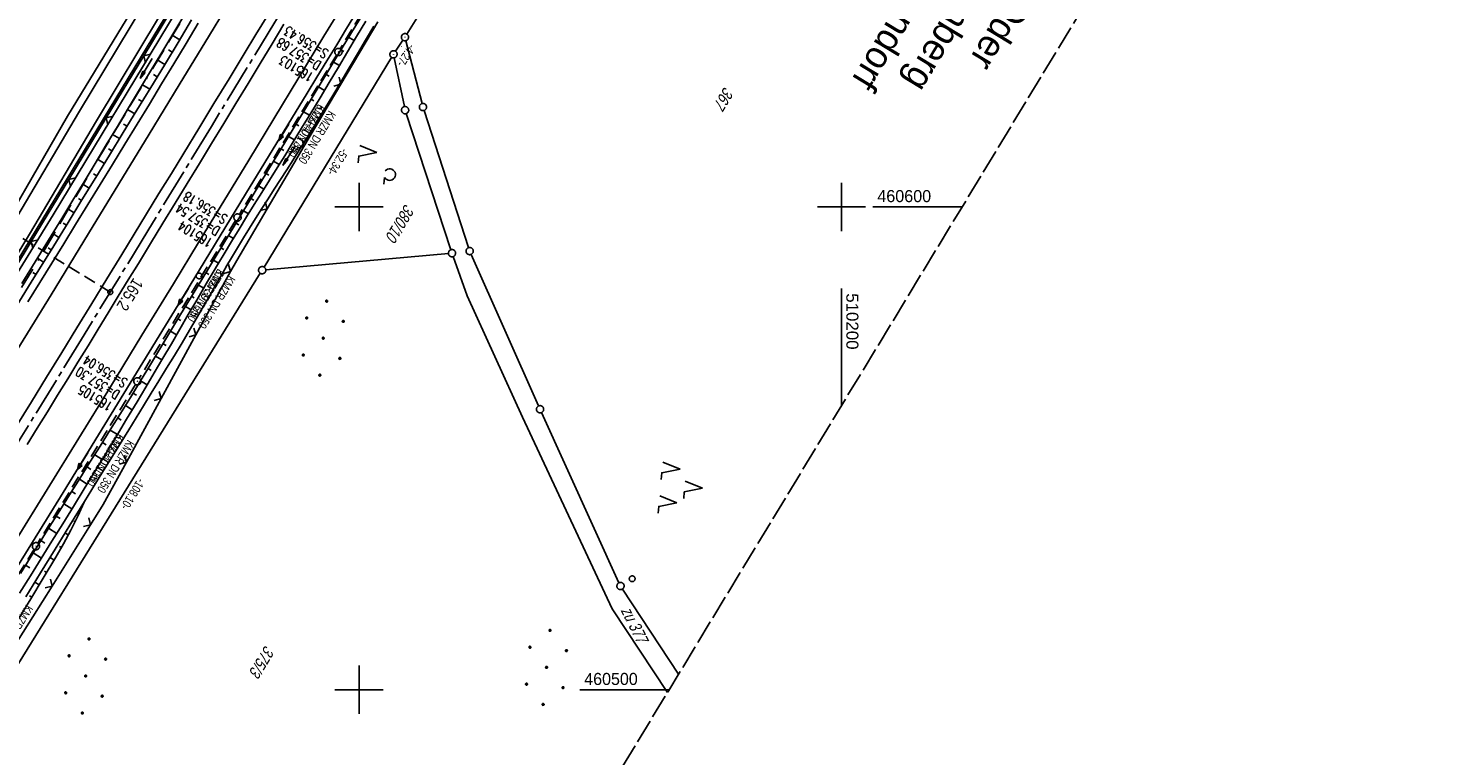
# Model space of a CAD drawing. Extents: x 509601 to 510326, y 459976 to 460916.
# Tile 32 of 39: x 510031 to 510326, y 460486 to 460637. Entities that reach past the tile are written whole.
import ezdxf

# ---------------------------------------------------------------- set-up
doc = ezdxf.new("R2010")
doc.units = 0
doc.header["$LTSCALE"] = 10
doc.header["$MEASUREMENT"] = 0
for name, pattern in [('ACAD_ISO16W100', [73, 15, -6.5, 15, -6.5, 15, -7, 1, -7]), ('ACHSE', [5.5, 4, -0.5, 0.5, -0.5]), ('AUSGEZOGEN', [0]), ('LT00', [0]), ('LT14', [0.6, 0.5, -0.1]), ('LT17', [0.15, 0.1, -0.05]), ('STRICHLINIE2', [0.375, 0.25, -0.125])]:
    doc.linetypes.add(name, pattern=pattern)
doc.layers.get('0').update_dxf_attribs({"linetype": 'LT00'})
for name, color, linetype in [('--EK_FBR', 1, 'LT00'), ('--EK_Halt-Pfeil', 4, 'LT00'), ('--EK_Haltung', 7, 'STRICHLINIE2'), ('--EK_Haltung-Text', 140, 'LT00'), ('--EK_Schacht-Text', 5, 'LT00'), ('--EK_ST-93-1', 30, 'LT17'), ('--EL_DFK_AB_L', 21, 'LT00'), ('--EL_DFK_AB_P', 7, 'LT00'), ('--EL_Halt-Pfeil', 4, 'LT00'), ('--EL_Haltung', 182, 'STRICHLINIE2'), ('--EL_Haltung-Text', 182, 'LT00'), ('-AX-093', 35, 'ACHSE'), ('-ST-93-1', 250, 'LT00'), ('ABSTAND', 8, 'LT00'), ('BAB-KABEL', 220, 'ACAD_ISO16W100'), ('DFK_AB_L', 21, 'LT00'), ('DFK_AB_P', 7, 'LT00'), ('DFK_FLUR_NR', 250, 'LT00'), ('DFK_GZPKT', 250, 'LT00'), ('DFK_KATASTER', 250, 'LT00'), ('DFK_NUTZUNG', 250, 'LT00'), ('DFK_VERMPKT', 252, 'LT00'), ('GRENZNAME_B', 250, 'Continuous'), ('PFEIL', 140, 'AUSGEZOGEN'), ('V109_AFBR_BAB', 250, 'LT00'), ('V109_BOESCH', 250, 'LT00'), ('V109_BOSCHUNG', 250, 'LT00'), ('V109_GRABEN', 250, 'LT00'), ('V109_KA_PRUF', 182, 'LT00'), ('V109_LD_MARK', 250, 'LT00'), ('V109_RASTER', 250, 'LT00'), ('V109_ZAUN', 40, 'LT00')]:
    doc.layers.add(name, color=color, linetype=linetype)
doc.layers.add('-BLATT_109-RAND', color=7, linetype='LT14', plot=False)
doc.styles.add('Beschrift', font='ARIAL.TTF')
doc.styles.add('Haltungsbeschriftung', font='ARIAL.TTF', dxfattribs={"width": 0.75})
doc.styles.add('schachtbeschriftung', font='romans.shx', dxfattribs={"width": 0.75, "height": 2})
doc.styles.get("Standard").update_dxf_attribs({"font": 'ARIAL.TTF'})
doc.styles.add('UNIR-H', font='unir_h.shx', dxfattribs={"width": 0.8})

# ---------------------------------------------------------------- blocks, each defined once
blk = doc.blocks.new('SYMB7051')
at = {"color": 0, "linetype": 'ByBlock'}
blk.add_lwpolyline([(0, 0), (0, 0.06), (0.036, 0.042)], dxfattribs=at)
blk = doc.blocks.new('SYMB7010')
at = {"color": 0, "linetype": 'ByBlock'}
for points in [[(-0.031408, 0.499213), (-0.093728, 0.49134), (-0.15457, 0.475719), (-0.212975, 0.452595), (-0.268021, 0.422333), (-0.31884, 0.385411), (-0.36463, 0.342411), (-0.40467, 0.29401), (-0.438329, 0.240973), (-0.465074, 0.184136), (-0.484486, 0.124395), (-0.496256, 0.062692), (-0.5002, 0)], [(-0.5002, 0), (-0.496256, -0.062692), (-0.484486, -0.124395), (-0.465075, -0.184136), (-0.438329, -0.240973), (-0.404671, -0.29401), (-0.36463, -0.342411), (-0.31884, -0.385411), (-0.268021, -0.422333), (-0.212975, -0.452595), (-0.154571, -0.475719), (-0.093728, -0.49134), (-0.031408, -0.499213), (0.031408, -0.499213)], [(0.5002, 0), (0.496256, 0.062692), (0.484485, 0.124395), (0.465074, 0.184136), (0.438329, 0.240973), (0.40467, 0.29401), (0.36463, 0.342411), (0.31884, 0.385411), (0.268021, 0.422333), (0.212975, 0.452595), (0.15457, 0.475719), (0.093728, 0.49134), (0.031408, 0.499213), (-0.031408, 0.499213)], [(0.031408, -0.499213), (0.093728, -0.491341), (0.15457, -0.475719), (0.212975, -0.452595), (0.268021, -0.422333), (0.31884, -0.385411), (0.36463, -0.342411), (0.404671, -0.294011), (0.438329, -0.240974), (0.465075, -0.184136), (0.484486, -0.124395), (0.496256, -0.062692), (0.500201, 0)]]:
    blk.add_lwpolyline(points, dxfattribs=at)
blk = doc.blocks.new('SYMB0003')
at = {"color": 0, "linetype": 'ByBlock'}
for p, q in [((-0.015712, 0), (0.010166, 0.012015)), ((0, -0.021257), (-0.015712, 0)), ((0.010166, 0.012015), (0, -0.021257))]:
    blk.add_line(p, q, dxfattribs=at)
for points in [[(-0.031395, 0.499013), (-0.093691, 0.491144), (-0.154509, 0.475528), (-0.21289, 0.452414), (-0.267913, 0.422164), (-0.318712, 0.385257), (-0.364484, 0.342274), (-0.404509, 0.293893), (-0.438154, 0.240877), (-0.464888, 0.184062), (-0.484292, 0.124345), (-0.496058, 0.062667), (-0.5, 0)], [(-0.5, 0), (-0.496058, -0.062667), (-0.484292, -0.124345), (-0.464888, -0.184062), (-0.438154, -0.240877), (-0.404509, -0.293893), (-0.364485, -0.342274), (-0.318712, -0.385257), (-0.267914, -0.422164), (-0.21289, -0.452414), (-0.154509, -0.475529), (-0.093691, -0.491144), (-0.031395, -0.499014), (0.031395, -0.499014)], [(0.5, 0), (0.496057, 0.062667), (0.484292, 0.124345), (0.464888, 0.184062), (0.438153, 0.240877), (0.404509, 0.293893), (0.364484, 0.342274), (0.318712, 0.385257), (0.267913, 0.422164), (0.21289, 0.452414), (0.154509, 0.475528), (0.093691, 0.491144), (0.031395, 0.499013), (-0.031395, 0.499013)], [(0.031395, -0.499014), (0.093691, -0.491144), (0.154509, -0.475529), (0.21289, -0.452414), (0.267914, -0.422164), (0.318712, -0.385257), (0.364485, -0.342274), (0.404509, -0.293893), (0.438154, -0.240877), (0.464889, -0.184062), (0.484292, -0.124345), (0.496058, -0.062667), (0.5, 0)]]:
    blk.add_lwpolyline(points, dxfattribs=at)
blk = doc.blocks.new('SYMB7222')
at = {"color": 0, "linetype": 'ByBlock'}
blk.add_line((0, 0.185), (-0.11, -0.185), dxfattribs=at)
blk.add_lwpolyline([(0.25, -0.185), (0.11, -0.185), (0, 0.185)], dxfattribs=at)
blk = doc.blocks.new('SYMB7212')
at = {"color": 0, "linetype": 'ByBlock'}
blk.add_line((0.07, -0.1), (0.21, -0.1), dxfattribs=at)
for points in [[(-0.119836, 0.00627), (-0.114449, 0.036077), (-0.101769, 0.063585), (-0.082606, 0.087042), (-0.05818, 0.104953), (-0.030047, 0.116177), (0, 0.12)], [(-0.068816, -0.098308), (-0.091239, -0.077945), (-0.107849, -0.052617), (-0.117589, -0.023936), (-0.119836, 0.00627)], [(0, 0.12), (0.030047, 0.116177), (0.05818, 0.104953), (0.082606, 0.087041), (0.101769, 0.063585), (0.114449, 0.036077), (0.119836, 0.00627)], [(0.119836, 0.00627), (0.117589, -0.023936), (0.107849, -0.052617), (0.091239, -0.077945), (0.068816, -0.098308)]]:
    blk.add_lwpolyline(points, dxfattribs=at)
blk = doc.blocks.new('Ackerland7')
at = {"layer": 'DFK_NUTZUNG', "color": 0, "linetype": 'ByBlock'}
for p, q in [((-4, 3.93), (-4, 3.67)), ((-3.95, 3.63), (-3.95, 3.97)), ((-3.9, 3.99), (-3.9, 3.61)), ((-3.85, 3.6), (-3.85, 4)), ((-3.8, 3.99), (-3.8, 3.61)), ((-3.75, 3.63), (-3.75, 3.97)), ((-3.7, 3.93), (-3.7, 3.67)), ((-3.65, 3.8), (-3.65, 3.8)), ((3.7, 3.93), (3.7, 3.67)), ((3.75, 3.63), (3.75, 3.97)), ((3.8, 3.99), (3.8, 3.61)), ((3.85, 3.6), (3.85, 4)), ((3.9, 3.99), (3.9, 3.61)), ((3.95, 3.63), (3.95, 3.97)), ((4, 3.93), (4, 3.67)), ((4.05, 3.8), (4.05, 3.8)), ((-7.85, 0.13), (-7.85, -0.13)), ((-7.8, -0.17), (-7.8, 0.17)), ((-7.75, 0.19), (-7.75, -0.19)), ((-7.7, -0.2), (-7.7, 0.2)), ((-7.65, 0.19), (-7.65, -0.19)), ((-7.6, -0.17), (-7.6, 0.17)), ((-7.55, 0.13), (-7.55, -0.13)), ((-7.5, 0), (-7.5, 0)), ((-0.15, 0.13), (-0.15, -0.13)), ((-0.1, -0.17), (-0.1, 0.17)), ((-0.05, 0.19), (-0.05, -0.19)), ((0, -0.2), (0, 0.2)), ((0.05, 0.19), (0.05, -0.19)), ((0.1, -0.17), (0.1, 0.17)), ((0.15, 0.13), (0.15, -0.13)), ((0.2, 0), (0.2, 0)), ((7.55, 0.13), (7.55, -0.13)), ((7.6, -0.17), (7.6, 0.17)), ((7.65, 0.19), (7.65, -0.19)), ((7.7, -0.2), (7.7, 0.2)), ((7.75, 0.19), (7.75, -0.19)), ((7.8, -0.17), (7.8, 0.17)), ((7.85, 0.13), (7.85, -0.13)), ((7.9, 0), (7.9, 0)), ((-4, -3.67), (-4, -3.93)), ((-3.95, -3.97), (-3.95, -3.63)), ((-3.9, -3.61), (-3.9, -3.99)), ((-3.85, -4), (-3.85, -3.6)), ((-3.8, -3.61), (-3.8, -3.99)), ((-3.75, -3.97), (-3.75, -3.63)), ((-3.7, -3.67), (-3.7, -3.93)), ((-3.65, -3.8), (-3.65, -3.8)), ((3.7, -3.67), (3.7, -3.93)), ((3.75, -3.97), (3.75, -3.63)), ((3.8, -3.61), (3.8, -3.99)), ((3.85, -4), (3.85, -3.6)), ((3.9, -3.61), (3.9, -3.99)), ((3.95, -3.97), (3.95, -3.63)), ((4, -3.67), (4, -3.93)), ((4.05, -3.8), (4.05, -3.8))]:
    blk.add_line(p, q, dxfattribs=at)
for points in [[(-3.65, 3.8), (-3.67, 3.89), (-3.73, 3.96), (-3.81, 3.99), (-3.89, 3.99), (-3.97, 3.96), (-4.03, 3.89), (-4.05, 3.8), (-4.03, 3.71), (-3.97, 3.64), (-3.89, 3.6), (-3.81, 3.6), (-3.73, 3.64), (-3.67, 3.71), (-3.65, 3.8)], [(4.05, 3.8), (4.03, 3.89), (3.97, 3.96), (3.89, 3.99), (3.81, 3.99), (3.73, 3.96), (3.67, 3.89), (3.65, 3.8), (3.67, 3.71), (3.73, 3.64), (3.81, 3.61), (3.89, 3.61), (3.97, 3.64), (4.03, 3.71), (4.05, 3.8)], [(-7.5, 0), (-7.52, 0.09), (-7.58, 0.16), (-7.66, 0.19), (-7.74, 0.19), (-7.82, 0.16), (-7.88, 0.09), (-7.9, 0)], [(0.2, 0), (0.18, 0.09), (0.12, 0.16), (0.04, 0.19), (-0.04, 0.19), (-0.12, 0.16), (-0.18, 0.09), (-0.2, 0)], [(-0.2, 0), (-0.18, -0.09), (-0.12, -0.16), (-0.04, -0.19), (0.04, -0.19), (0.12, -0.16), (0.18, -0.09), (0.2, 0)], [(7.9, 0), (7.88, 0.09), (7.82, 0.16), (7.74, 0.19), (7.66, 0.19), (7.58, 0.16), (7.52, 0.09), (7.5, 0)], [(7.5, 0), (7.52, -0.09), (7.58, -0.16), (7.66, -0.19), (7.74, -0.19), (7.82, -0.16), (7.88, -0.09), (7.9, 0)], [(-7.9, 0), (-7.88, -0.09), (-7.82, -0.16), (-7.74, -0.19), (-7.66, -0.19), (-7.58, -0.16), (-7.52, -0.09), (-7.5, 0)], [(-3.65, -3.8), (-3.67, -3.71), (-3.73, -3.64), (-3.81, -3.61), (-3.89, -3.61), (-3.97, -3.64), (-4.03, -3.71), (-4.05, -3.8), (-4.03, -3.89), (-3.97, -3.96), (-3.89, -3.99), (-3.81, -3.99), (-3.73, -3.96), (-3.67, -3.89), (-3.65, -3.8)], [(4.05, -3.8), (4.03, -3.71), (3.97, -3.64), (3.89, -3.61), (3.81, -3.61), (3.73, -3.64), (3.67, -3.71), (3.65, -3.8), (3.67, -3.89), (3.73, -3.96), (3.81, -3.99), (3.89, -3.99), (3.97, -3.96), (4.03, -3.89), (4.05, -3.8)]]:
    blk.add_lwpolyline(points, dxfattribs=at)
blk = doc.blocks.new('SYMB7221')
at = {"color": 0, "linetype": 'ByBlock'}
for p, q in [((0, 0.435), (-0.11, 0.065)), ((0.11, 0.065), (0, 0.435)), ((0.25, 0.065), (0.11, 0.065)), ((-0.35, -0.065), (-0.46, -0.435)), ((0.35, -0.065), (0.24, -0.435))]:
    blk.add_line(p, q, dxfattribs=at)
for points in [[(-0.1, -0.435), (-0.24, -0.435), (-0.35, -0.065)], [(0.6, -0.435), (0.46, -0.435), (0.35, -0.065)]]:
    blk.add_lwpolyline(points, dxfattribs=at)
blk = doc.blocks.new('Pfreil3')
at = {"layer": 'PFEIL'}
blk.add_hatch(color=256, dxfattribs=at).paths.add_polyline_path([(-1.55, 0.27), (-1.55, -0.27), (0, 0)])
for p, q in [((-1.55, 0), (-4.83, 0)), ((-1.55, -0.27), (-1.55, 0.27)), ((-1.55, 0.27), (0, 0)), ((0, 0), (-1.55, -0.27))]:
    blk.add_line(p, q, dxfattribs=at)
blk = doc.blocks.new('SYMB0024')
at = {"color": 0, "linetype": 'ByBlock'}
for p, q in [((-0.5, 0.5), (0, 0)), ((0, 0), (0.5, 0.5))]:
    blk.add_line(p, q, dxfattribs=at)
blk = doc.blocks.new('SYMB0070')
at = {"color": 0, "linetype": 'ByBlock'}
for p, q in [((-0.5, 0), (0.2, 0)), ((0.5, 0), (0.2, 0.1)), ((0.2, 0.1), (0.2, 0)), ((0.468, 0), (0.21, 0.086)), ((0.21, 0.086), (0.21, -0.086)), ((0.21, -0.086), (0.468, 0)), ((0.22, -0.072), (0.437, 0)), ((0.23, -0.058), (0.405, 0)), ((0.24, -0.045), (0.374, 0)), ((0.342, 0), (0.25, 0.031)), ((0.25, 0.031), (0.25, -0.031)), ((0.25, -0.031), (0.342, 0)), ((0.26, -0.017), (0.31, 0)), ((0.27, -0.003), (0.279, 0))]:
    blk.add_line(p, q, dxfattribs=at)
for points in [[(0.2, 0), (0.2, -0.1), (0.5, 0)], [(0.437, 0), (0.22, 0.072), (0.22, -0.072)], [(0.405, 0), (0.23, 0.058), (0.23, -0.058)], [(0.374, 0), (0.24, 0.045), (0.24, -0.045)], [(0.31, 0), (0.26, 0.017), (0.26, -0.017)], [(0.279, 0), (0.27, 0.003), (0.27, -0.003)]]:
    blk.add_lwpolyline(points, dxfattribs=at)
blk = doc.blocks.new('SYMB2')
at = {"color": 0, "linetype": 'ByBlock', "flags": 128}
for points in [[(-0.031395, 0.499013), (-0.093691, 0.491144), (-0.154509, 0.475528), (-0.21289, 0.452414), (-0.267913, 0.422164), (-0.318712, 0.385257), (-0.364484, 0.342274), (-0.404509, 0.293893), (-0.438154, 0.240877), (-0.464888, 0.184062), (-0.484292, 0.124345), (-0.496058, 0.062667), (-0.5, 0)], [(-0.5, 0), (-0.496058, -0.062667), (-0.484292, -0.124345), (-0.464888, -0.184062), (-0.438154, -0.240877), (-0.404509, -0.293893), (-0.364485, -0.342274), (-0.318712, -0.385257), (-0.267914, -0.422164), (-0.21289, -0.452414), (-0.154509, -0.475529), (-0.093691, -0.491144), (-0.031395, -0.499014), (0.031395, -0.499014)], [(0.5, 0), (0.496057, 0.062667), (0.484292, 0.124345), (0.464888, 0.184062), (0.438153, 0.240877), (0.404509, 0.293893), (0.364484, 0.342274), (0.318712, 0.385257), (0.267913, 0.422164), (0.21289, 0.452414), (0.154509, 0.475528), (0.093691, 0.491144), (0.031395, 0.499013), (-0.031395, 0.499013)], [(0.031395, -0.499014), (0.093691, -0.491144), (0.154509, -0.475529), (0.21289, -0.452414), (0.267914, -0.422164), (0.318712, -0.385257), (0.364485, -0.342274), (0.404509, -0.293893), (0.438154, -0.240877), (0.464889, -0.184062), (0.484292, -0.124345), (0.496058, -0.062667), (0.5, 0)]]:
    blk.add_lwpolyline(points, dxfattribs=at)

msp = doc.modelspace()

# ---------------------------------------------------------------- linework, layer by layer
at = {"layer": '--EK_FBR'}
for points in [[(510055.16, 460641.6), (510042.07, 460619.81), (510028.15, 460596.34)], [(510019.7, 460574.68), (510031.68, 460594.37), (510045.56, 460617.8), (510058.67, 460639.51)], [(510099.47, 460640.31), (510097.42, 460636.95), (510095.37, 460633.59), (510093.32, 460630.24), (510091.27, 460626.88), (510089.22, 460623.53), (510076.47, 460602.62), (510063.83, 460581.89), (510051.22, 460561.37), (510038.67, 460540.86), (510026.55, 460521.2)], [(510066.69, 460638.05), (510064.16, 460633.86), (510061.62, 460629.67), (510059.09, 460625.49), (510056.55, 460621.3), (510054, 460617.12), (510051.47, 460612.97), (510048.92, 460608.82), (510046.37, 460604.67), (510043.82, 460600.52), (510041.27, 460596.38), (510038.79, 460592.37), (510036.32, 460588.35), (510033.85, 460584.34), (510031.38, 460580.32)]]:
    msp.add_lwpolyline(points, dxfattribs=at)
at = {"layer": '--EK_FBR', "color": 2}
for points in [[(510081.09, 460639.74), (510078.64, 460635.71), (510076.19, 460631.68), (510073.06, 460626.54), (510069.94, 460621.41), (510066.81, 460616.28), (510063.68, 460611.15), (510061.11, 460606.95), (510058.54, 460602.76), (510055.97, 460598.56), (510053.39, 460594.36), (510050.82, 460590.16), (510047.72, 460585.09), (510044.61, 460580.01), (510041.51, 460574.93), (510038.4, 460569.86), (510035.26, 460564.74), (510032.12, 460559.62), (510028.97, 460554.5)], [(510084.45, 460637.87), (510081.98, 460633.81), (510079.5, 460629.74), (510076.99, 460625.6), (510074.47, 460621.45), (510071.96, 460617.31), (510069.44, 460613.17), (510066.92, 460609.03), (510064.39, 460604.89), (510061.86, 460600.75), (510059.32, 460596.61), (510056.79, 460592.46), (510054.26, 460588.32), (510052.17, 460584.91), (510050.09, 460581.5), (510048.01, 460578.08), (510045.92, 460574.67), (510043.83, 460571.26), (510041.74, 460567.85), (510039.64, 460564.43), (510037.53, 460561.01), (510035.42, 460557.6), (510033.31, 460554.18), (510031.2, 460550.77)]]:
    msp.add_lwpolyline(points, dxfattribs=at)
at = {"layer": '--EK_Haltung'}
for p, q in [((510115.91, 460665.65), (510096.12, 460632.74)), ((510095.34, 460631.45), (510075.2, 460598.45)), ((510074.42, 460597.17), (510054.46, 460564.53)), ((510053.67, 460563.25), (510033.44, 460530.38)), ((510032.65, 460529.1), (510012.31, 460496.29))]:
    msp.add_line(p, q, dxfattribs=at)
at = {"layer": '--EK_ST-93-1', "ltscale": 2.5}
msp.add_line((510048.45, 460582.37), (510014.34, 460603.26), dxfattribs=at)
at = {"layer": '--EL_DFK_AB_L'}
for p, q in [((510109.92, 460635.8), (510160.43, 460717.07)), ((510025.34, 460582.66), (510093.14, 460694.21)), ((510107.57, 460632.23), (510109.1, 460634.54)), ((510080.32, 460587.55), (510106.76, 460630.97)), ((510023.33, 460495.7), (510079.53, 460586.27))]:
    msp.add_line(p, q, dxfattribs=at)
at = {"layer": '--EL_Haltung'}
for p, q in [((510115.91, 460665.65), (510096.12, 460632.74)), ((510095.34, 460631.45), (510075.2, 460598.45)), ((510074.42, 460597.17), (510054.46, 460564.53)), ((510053.67, 460563.25), (510033.44, 460530.38)), ((510032.65, 460529.1), (510012.31, 460496.29))]:
    msp.add_line(p, q, dxfattribs=at)
at = {"layer": '-AX-093', "ltscale": 0.2}
msp.add_lwpolyline([(510203.88, 460841.48), (510199.27, 460833.6), (510186.46, 460811.81), (510173.6, 460790.03), (510160.71, 460768.28), (510147.77, 460746.56), (510134.8, 460724.85), (510121.79, 460703.17), (510108.74, 460681.51), (510095.66, 460659.87), (510082.55, 460638.25), (510069.4, 460616.65), (510056.23, 460595.07), (510043.02, 460573.51), (510029.79, 460551.96), (510016.52, 460530.43), (510003.24, 460508.92), (509989.92, 460487.42), (509976.58, 460465.94)], dxfattribs=at)
at = {"layer": '-BLATT_109-RAND'}
msp.add_lwpolyline([(510081.13, 460916.02), (509600.99, 460125.39), (509846.3, 459976.42), (510326.44, 460767.05), (510081.13, 460916.02)], dxfattribs=at)
at = {"layer": 'BAB-KABEL', "ltscale": 0.03, "flags": 128}
msp.add_lwpolyline([(510190.69, 460849.49), (510190.02, 460847.77), (510183.49, 460836.65), (510180.01, 460830.87), (510176.15, 460823.97), (510174.5, 460821.68), (510167.06, 460811.48), (510163.85, 460807.73), (510158.7, 460798.44), (510145.59, 460775.75), (510145.51, 460775.62), (510139.55, 460766.25), (510127.89, 460745.69), (510116.48, 460725.5), (510103.19, 460703.69), (510088.77, 460680), (510076.36, 460660.18), (510061.57, 460635.85), (510045.28, 460608.9), (510034.01, 460589.7), (510024.1, 460573.65), (510002.67, 460537.93), (509987.3, 460513.1), (509974.33, 460492.26), (509961.21, 460471.99), (509950.27, 460455.5), (509943.57, 460445.9), (509931.33, 460428.7), (509923.89, 460415.13), (509914.56, 460398.5), (509908.3, 460386.71), (509894.89, 460365.43), (509878.85, 460339.88), (509861.2, 460311.88), (509843.86, 460284.23), (509828.7, 460259.54), (509819.09, 460252.85), (509809.31, 460236.33), (509794.75, 460212.76), (509792.12, 460209.12), (509771.59, 460183.68), (509747.18, 460153.37), (509734.69, 460137.24), (509730.91, 460132.09), (509733.13, 460114.54), (509731.41, 460108.01), (509724.52, 460095.6), (509711.28, 460076.68), (509702.95, 460063.48)], dxfattribs=at)
at = {"layer": 'DFK_AB_L'}
for p, q in [((510109.92, 460635.8), (510160.43, 460717.07)), ((510025.34, 460582.66), (510093.14, 460694.21)), ((510107.57, 460632.23), (510109.1, 460634.54)), ((510080.32, 460587.55), (510106.76, 460630.97)), ((510023.33, 460495.7), (510079.53, 460586.27))]:
    msp.add_line(p, q, dxfattribs=at)
at = {"layer": 'DFK_KATASTER'}
for p, q in [((510085.23, 460693.99), (510039.58, 460618.78)), ((510109.71, 460634.43), (510113.06, 460621.42)), ((510109.4, 460620.78), (510107.3, 460630.88)), ((510039.58, 460618.78), (510018.32, 460582.04)), ((510119.04, 460591.13), (510109.78, 460619.34)), ((510113.48, 460619.98), (510122.71, 460591.57)), ((510118.52, 460590.35), (510080.68, 460586.98)), ((510119.52, 460589.71), (510122.39, 460581.58)), ((510123.25, 460590.17), (510137.22, 460558.78)), ((510133.87, 460556.47), (510122.39, 460581.58)), ((510133.87, 460556.47), (510152.5, 460516.78)), ((510137.83, 460557.42), (510153.88, 460522.17)), ((510154.6, 460520.86), (510166.22, 460503.23)), ((510152.5, 460516.78), (510163.93, 460499.45))]:
    msp.add_line(p, q, dxfattribs=at)
at = {"layer": 'V109_AFBR_BAB'}
for points in [[(510055.16, 460641.6), (510042.07, 460619.81), (510028.15, 460596.34)], [(510019.7, 460574.68), (510031.68, 460594.37), (510045.56, 460617.8), (510058.67, 460639.51)], [(510099.47, 460640.31), (510097.42, 460636.95), (510095.37, 460633.59), (510093.32, 460630.24), (510091.27, 460626.88), (510089.22, 460623.53), (510076.47, 460602.62), (510063.83, 460581.89), (510051.22, 460561.37), (510038.67, 460540.86), (510026.55, 460521.2)], [(510066.69, 460638.05), (510064.16, 460633.86), (510061.62, 460629.67), (510059.09, 460625.49), (510056.55, 460621.3), (510054, 460617.12), (510051.47, 460612.97), (510048.92, 460608.82), (510046.37, 460604.67), (510043.82, 460600.52), (510041.27, 460596.38), (510038.79, 460592.37), (510036.32, 460588.35), (510033.85, 460584.34), (510031.38, 460580.32)]]:
    msp.add_lwpolyline(points, dxfattribs=at)
at = {"layer": 'V109_AFBR_BAB', "color": 0}
for points in [[(510081.09, 460639.74), (510078.64, 460635.71), (510076.19, 460631.68), (510073.06, 460626.54), (510069.94, 460621.41), (510066.81, 460616.28), (510063.68, 460611.15), (510061.11, 460606.95), (510058.54, 460602.76), (510055.97, 460598.56), (510053.39, 460594.36), (510050.82, 460590.16), (510047.72, 460585.09), (510044.61, 460580.01), (510041.51, 460574.93), (510038.4, 460569.86), (510035.26, 460564.74), (510032.12, 460559.62), (510028.97, 460554.5)], [(510084.45, 460637.87), (510081.98, 460633.81), (510079.5, 460629.74), (510076.99, 460625.6), (510074.47, 460621.45), (510071.96, 460617.31), (510069.44, 460613.17), (510066.92, 460609.03), (510064.39, 460604.89), (510061.86, 460600.75), (510059.32, 460596.61), (510056.79, 460592.46), (510054.26, 460588.32), (510052.17, 460584.91), (510050.09, 460581.5), (510048.01, 460578.08), (510045.92, 460574.67), (510043.83, 460571.26), (510041.74, 460567.85), (510039.64, 460564.43), (510037.53, 460561.01), (510035.42, 460557.6), (510033.31, 460554.18), (510031.2, 460550.77)]]:
    msp.add_lwpolyline(points, dxfattribs=at)
at = {"layer": 'V109_BOESCH'}
for points in [[(510102.56, 460642.91), (510098.47, 460636.15), (510094.38, 460629.4), (510090.28, 460622.65), (510065.08, 460581.14), (510063.02, 460577.7), (510060.94, 460574.27), (510058.87, 460570.83), (510056.79, 460567.4), (510054.7, 460563.98), (510052.61, 460560.56), (510050.53, 460557.19), (510048.44, 460553.82), (510046.34, 460550.46), (510044.24, 460547.11), (510042.13, 460543.75), (510040.02, 460540.4), (510037.97, 460537.14), (510035.93, 460533.88), (510033.89, 460530.62), (510031.85, 460527.36), (510029.81, 460524.09)], [(510029.08, 460579.6), (510032.62, 460585.33), (510036.16, 460591.06), (510039.69, 460596.79), (510042.56, 460601.44), (510045.42, 460606.09), (510048.28, 460610.74), (510051.13, 460615.39), (510053.98, 460620.05), (510056.83, 460624.71), (510059.66, 460629.37), (510062.49, 460634.04), (510065.31, 460638.72)], [(510043.05, 460538.87), (510041.69, 460535.95), (510040.26, 460533.08), (510038.74, 460530.24), (510037.15, 460527.44), (510034.56, 460523.15), (510031.96, 460518.86), (510029.37, 460514.56), (510026.79, 460510.26), (510024.21, 460505.96), (510021.63, 460501.66), (510019.06, 460497.36), (510016.5, 460493.04), (510014, 460488.81), (510011.5, 460484.57)]]:
    msp.add_lwpolyline(points, dxfattribs=at)
at = {"layer": 'V109_BOSCHUNG'}
for p, q in [((510062.85, 460634.64), (510061.29, 460635.59)), ((510097.85, 460635.13), (510099, 460634.44)), ((510061.3, 460632.08), (510060.52, 460632.55)), ((510096.29, 460632.56), (510096.88, 460632.21)), ((510059.75, 460629.51), (510058.19, 460630.45)), ((510094.74, 460630), (510095.93, 460629.29)), ((510058.19, 460626.95), (510057.41, 460627.41)), ((510093.18, 460627.43), (510093.79, 460627.07)), ((510056.63, 460624.38), (510055.09, 460625.31)), ((510091.62, 460624.86), (510092.85, 460624.15)), ((510055.07, 460621.82), (510054.31, 460622.28)), ((510090.07, 460622.29), (510090.63, 460621.96)), ((510053.5, 460619.26), (510052.01, 460620.17)), ((510088.51, 460619.73), (510089.74, 460619)), ((510050.37, 460614.15), (510048.92, 460615.02)), ((510051.94, 460616.7), (510051.2, 460617.15)), ((510085.4, 460614.6), (510086.61, 460613.88)), ((510086.95, 460617.17), (510087.52, 460616.83)), ((510048.8, 460611.59), (510048.09, 460612.02)), ((510083.84, 460612.04), (510084.41, 460611.7)), ((510047.23, 460609.03), (510045.83, 460609.88)), ((510082.28, 460609.47), (510083.45, 460608.78)), ((510045.66, 460606.47), (510044.97, 460606.89)), ((510080.73, 460606.91), (510081.3, 460606.56)), ((510044.08, 460603.91), (510042.74, 460604.75)), ((510079.17, 460604.34), (510080.27, 460603.69)), ((510040.93, 460598.8), (510039.63, 460599.62)), ((510042.51, 460601.36), (510041.85, 460601.77)), ((510077.61, 460601.78), (510078.19, 460601.43)), ((510076.06, 460599.21), (510077.1, 460598.59)), ((510037.78, 460593.7), (510036.51, 460594.49)), ((510039.36, 460596.25), (510038.71, 460596.65)), ((510072.94, 460594.08), (510073.95, 460593.48)), ((510074.5, 460596.65), (510075.08, 460596.3)), ((510036.2, 460591.14), (510035.57, 460591.54)), ((510071.39, 460591.52), (510071.97, 460591.17)), ((510034.63, 460588.59), (510033.37, 460589.38)), ((510069.83, 460588.96), (510070.86, 460588.34)), ((510033.05, 460586.04), (510032.42, 460586.43)), ((510068.27, 460586.39), (510068.86, 460586.04)), ((510066.72, 460583.83), (510067.81, 460583.17)), ((510064.03, 460579.39), (510065.18, 460578.67)), ((510065.3, 460581.49), (510065.86, 460581.15)), ((510062.48, 460576.81), (510063.08, 460576.45)), ((510060.93, 460574.24), (510062.16, 460573.49)), ((510059.38, 460571.67), (510060.01, 460571.29)), ((510057.82, 460569.11), (510059.13, 460568.31)), ((510056.27, 460566.54), (510056.94, 460566.14)), ((510053.14, 460561.42), (510053.85, 460560.99)), ((510054.7, 460563.98), (510056.09, 460563.15)), ((510051.57, 460558.87), (510053.01, 460557.99)), ((510049.99, 460556.33), (510050.73, 460555.87)), ((510048.41, 460553.78), (510049.91, 460552.84)), ((510046.82, 460551.24), (510047.59, 460550.76)), ((510045.23, 460548.69), (510046.79, 460547.71)), ((510042.04, 460543.61), (510043.65, 460542.6)), ((510043.64, 460546.15), (510044.43, 460545.65)), ((510040.45, 460541.07), (510041.26, 460540.56)), ((510038.85, 460538.53), (510040.5, 460537.49)), ((510037.25, 460535.99), (510038.09, 460535.47)), ((510041.13, 460534.8), (510040.9, 460534.91)), ((510042.43, 460537.51), (510042.26, 460537.59)), ((510035.66, 460533.45), (510037.34, 460532.39)), ((510039.76, 460532.12), (510039.1, 460532.47)), ((510034.07, 460530.91), (510034.91, 460530.38)), ((510038.32, 460529.48), (510037.93, 460529.7)), ((510032.47, 460528.37), (510034.18, 460527.29)), ((510036.81, 460526.88), (510035.96, 460527.38)), ((510030.89, 460525.82), (510031.74, 460525.28)), ((510035.26, 460524.31), (510034.82, 460524.57)), ((510033.71, 460521.74), (510032.82, 460522.27)), ((510032.16, 460519.17), (510031.7, 460519.44))]:
    msp.add_line(p, q, dxfattribs=at)
at = {"layer": 'V109_GRABEN'}
for points in [[(510086.3, 460680.21), (510062.12, 460640.48), (510036.6, 460598.34), (510011.75, 460558.04), (509989.93, 460523.11), (509972.93, 460495.81), (509947.28, 460454.88), (509921.59, 460413.67), (509905.26, 460385.68)], [(510101.39, 460638.47), (510099.51, 460635.29), (510097.62, 460632.12), (510095.73, 460628.94), (510093.83, 460625.77), (510091.93, 460622.61), (510090.02, 460619.45), (510088.09, 460616.29), (510086.16, 460613.15), (510084.59, 460610.61), (510083.01, 460608.07), (510081.43, 460605.54), (510079.85, 460603.01), (510078.27, 460600.48), (510076.7, 460597.94), (510075.13, 460595.4), (510073.57, 460592.86), (510072.03, 460590.3), (510070.89, 460588.39), (510069.75, 460586.47), (510068.62, 460584.56), (510067.49, 460582.64), (510066.37, 460580.71), (510064.61, 460577.7), (510062.86, 460574.69), (510061.1, 460571.68), (510059.34, 460568.67), (510057.57, 460565.67), (510055.8, 460562.67), (510054.02, 460559.67), (510051.84, 460556.04), (510049.65, 460552.42), (510047.45, 460548.81), (510045.25, 460545.2), (510043.03, 460541.59), (510040.81, 460537.99), (510038.58, 460534.39), (510036.35, 460530.8), (510034.12, 460527.2), (510031.89, 460523.6), (510029.66, 460520.01)], [(510063.71, 460639.59), (510061.4, 460635.78), (510059.1, 460631.96), (510056.8, 460628.14), (510054.5, 460624.32), (510052.21, 460620.5), (510049.91, 460616.67), (510047.62, 460612.85), (510045.32, 460609.03), (510043.02, 460605.21), (510040.71, 460601.4), (510038.4, 460597.59), (510035.65, 460593.09), (510032.89, 460588.6), (510030.12, 460584.12)], [(510103.05, 460637.41), (510101.37, 460634.54), (510099.68, 460631.68), (510097.98, 460628.81), (510096.28, 460625.95), (510094.57, 460623.1), (510092.85, 460620.25), (510091.12, 460617.41), (510089.37, 460614.58), (510087.6, 460611.76), (510086.32, 460609.74), (510085.03, 460607.72), (510083.73, 460605.7), (510082.43, 460603.69), (510081.14, 460601.67), (510079.85, 460599.65), (510078.56, 460597.63), (510077.29, 460595.6), (510076.03, 460593.57), (510074.78, 460591.52), (510073.55, 460589.47), (510072.61, 460587.86), (510071.68, 460586.25), (510070.75, 460584.64), (510069.83, 460583.02), (510068.91, 460581.41), (510067.98, 460579.79), (510066.44, 460577.14), (510064.89, 460574.5), (510063.31, 460571.87), (510061.73, 460569.24), (510060.13, 460566.62), (510058.53, 460564.01), (510056.93, 460561.4), (510055.32, 460558.79), (510052.27, 460553.85), (510049.22, 460548.91), (510046.17, 460543.97), (510043.12, 460539.03), (510040.08, 460534.09), (510037.04, 460529.14), (510034, 460524.2), (510030.96, 460519.25)]]:
    msp.add_lwpolyline(points, dxfattribs=at)
at = {"layer": 'V109_LD_MARK'}
for points in [[(510075.24, 460645.87), (510068.99, 460635.59), (510062.74, 460625.31), (510056.47, 460615.04), (510050.2, 460604.76), (510043.93, 460594.5), (510036.16, 460581.82), (510028.38, 460569.14)], [(510028.82, 460530.82), (510035.37, 460541.46), (510041.92, 460552.11), (510048.47, 460562.76), (510055, 460573.42), (510061.52, 460584.09), (510066.74, 460592.63), (510071.95, 460601.17), (510077.15, 460609.72), (510082.35, 460618.27), (510087.55, 460626.82), (510092.74, 460635.37), (510097.94, 460643.93)]]:
    msp.add_lwpolyline(points, dxfattribs=at)
at = {"layer": 'V109_RASTER'}
for p, q in [((510100, 460605), (510100, 460595)), ((510200, 460595), (510200, 460605)), ((510095, 460600), (510105, 460600)), ((510195, 460600), (510205, 460600)), ((510206.49, 460600), (510224.99, 460600)), ((510200, 460558.85), (510200, 460583.11)), ((510100, 460505), (510100, 460495)), ((510105, 460500), (510095, 460500)), ((510164.26, 460500), (510145.76, 460500))]:
    msp.add_line(p, q, dxfattribs=at)
at = {"layer": 'V109_ZAUN'}
for p, q in [((510063.15, 460644.13), (510055.37, 460631.3)), ((510096.24, 460625.41), (510103.88, 460638.32)), ((510055.37, 460631.3), (510047.6, 460618.47)), ((510088.59, 460612.51), (510096.24, 460625.41)), ((510047.6, 460618.47), (510039.82, 460605.65)), ((510080.95, 460599.6), (510088.59, 460612.51)), ((510039.82, 460605.65), (510032.04, 460592.82)), ((510032.04, 460592.82), (510024.27, 460580)), ((510066.19, 460573.49), (510073.39, 460586.65)), ((510058.99, 460560.33), (510066.19, 460573.49)), ((510051.79, 460547.17), (510058.99, 460560.33)), ((510036.37, 460521.45), (510044.34, 460534.16)), ((510028.41, 460508.73), (510036.37, 460521.45))]:
    msp.add_line(p, q, dxfattribs=at)
for points in [[(510073.39, 460586.65), (510074.64, 460588.93), (510080.95, 460599.6)], [(510044.34, 460534.16), (510046.96, 460538.35), (510051.79, 460547.17)]]:
    msp.add_lwpolyline(points, dxfattribs=at)

# ---------------------------------------------------------------- block references
at = {"layer": '--EK_Halt-Pfeil', "yscale": 4, "zscale": 4}
for p, xscale, rotation in [((510084.42, 460615.47), 3.999999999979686, 238.604770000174), ((510063.58, 460581.37), 3.999999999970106, 238.5500300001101), ((510042.71, 460547.34), 3.999999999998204, 238.3920599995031)]:
    msp.add_blockref('SYMB0070', p, dxfattribs=dict(at, xscale=xscale, rotation=rotation))
at = {"layer": '--EL_DFK_AB_P', "xscale": 1.500000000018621, "yscale": 1.5, "zscale": 1.5, "rotation": 264.7377099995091}
for p in [(510109.52, 460635.16), (510107.15, 460631.61), (510079.93, 460586.91)]:
    msp.add_blockref('SYMB0003', p, dxfattribs=at)
at = {"layer": '--EL_Halt-Pfeil', "yscale": 4, "zscale": 4}
for p, xscale, rotation in [((510084.42, 460615.47), 3.999999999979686, 238.604770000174), ((510063.58, 460581.37), 3.999999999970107, 238.5500300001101), ((510042.71, 460547.34), 3.999999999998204, 238.3920599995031)]:
    msp.add_blockref('SYMB0070', p, dxfattribs=dict(at, xscale=xscale, rotation=rotation))
at = {"layer": '-ST-93-1', "rotation": 274.1956499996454}
msp.add_blockref('SYMB2', (510048.45, 460582.37), dxfattribs=at)
at = {"layer": 'DFK_AB_P', "xscale": 1.500000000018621, "yscale": 1.5, "zscale": 1.5, "rotation": 264.7377099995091}
for p in [(510109.52, 460635.16), (510107.15, 460631.61), (510079.93, 460586.91)]:
    msp.add_blockref('SYMB0003', p, dxfattribs=at)
at = {"layer": 'DFK_GZPKT', "xscale": 1.500000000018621, "yscale": 1.5, "zscale": 1.5, "rotation": 264.7377099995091}
for p in [(510109.55, 460620.05), (510113.25, 460620.69), (510119.27, 460590.42), (510122.94, 460590.86), (510137.52, 460558.1), (510154.19, 460521.49)]:
    msp.add_blockref('SYMB7010', p, dxfattribs=at)
at = {"layer": 'DFK_KATASTER', "xscale": 0.1000000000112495, "yscale": 0.09999999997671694, "zscale": 0.1, "rotation": 196.7014600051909}
msp.add_blockref('SYMB7051', (510108.8, 460633.29), dxfattribs=at)
at = {"layer": 'DFK_NUTZUNG', "xscale": 10.00000000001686, "yscale": 10, "zscale": 10, "rotation": 264.7377100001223}
for name, p in [('SYMB7222', (510101.88, 460611.47)), ('SYMB7212', (510106.36, 460606.69)), ('SYMB7221', (510166.87, 460542.16))]:
    msp.add_blockref(name, p, dxfattribs=at)
at = {"layer": 'DFK_NUTZUNG', "rotation": 264.7376999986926}
for p in [(510092.59, 460572.82), (510138.86, 460504.64), (510043.34, 460502.86)]:
    msp.add_blockref('Ackerland7', p, dxfattribs=at)
at = {"layer": 'DFK_VERMPKT', "xscale": 1.200000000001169, "yscale": 1.200000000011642, "zscale": 1.2, "rotation": 264.7377100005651}
for p in [(510066.84, 460585.72), (510156.62, 460523)]:
    msp.add_blockref('SYMB7010', p, dxfattribs=at)
at = {"layer": 'PFEIL'}
for p, rotation in [((510054.64, 460626.63), 238.588415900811), ((510084.23, 460608.6), 237.2813604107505)]:
    msp.add_blockref('Pfreil3', p, dxfattribs=dict(at, rotation=rotation))
at = {"layer": 'V109_KA_PRUF', "xscale": 1.500000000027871, "yscale": 1.5, "zscale": 1.5, "rotation": 238.730399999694}
for p in [(510095.73, 460632.09), (510074.81, 460597.81), (510054.06, 460563.89), (510033.05, 460529.74)]:
    msp.add_blockref('SYMB0003', p, dxfattribs=at)
at = {"layer": 'V109_ZAUN', "yscale": 2.099999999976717, "zscale": 2.1}
for p, xscale, rotation in [((510055.37, 460631.3), 2.100000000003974, 238.7688699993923), ((510096.24, 460625.41), 2.099999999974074, 59.3738699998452), ((510047.6, 460618.47), 2.100000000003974, 238.7688699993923), ((510088.59, 460612.51), 2.099999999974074, 59.3738699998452), ((510039.82, 460605.65), 2.100000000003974, 238.7688699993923), ((510080.95, 460599.6), 2.099999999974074, 59.3738699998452), ((510032.04, 460592.82), 2.100000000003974, 238.7688699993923), ((510073.39, 460586.65), 2.099999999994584, 61.31564000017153), ((510066.19, 460573.49), 2.099999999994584, 61.31564000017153), ((510058.99, 460560.33), 2.099999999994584, 61.31564000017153), ((510051.79, 460547.17), 2.099999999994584, 61.31564000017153), ((510044.34, 460534.16), 2.100000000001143, 57.94000999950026), ((510036.37, 460521.45), 2.100000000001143, 57.94000999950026)]:
    msp.add_blockref('SYMB0024', p, dxfattribs=dict(at, xscale=xscale, rotation=rotation))

# ---------------------------------------------------------------- texts
at = {"layer": '--EK_Haltung-Text', "style": 'Haltungsbeschriftung', "width": 0.75}
for s, rotation, p in [('6.2‰ 40.17m', -121.3952, (510091.56, 460621.42)), ('KMZR DN 350', -121.3952, (510093.75, 460620.09)), ('3.5‰ 39.76m', -121.45, (510070.74, 460587.31)), ('KMZR DN 350', -121.45, (510072.92, 460585.98)), ('6.5‰ 40.10m', -121.6079, (510049.87, 460553.26)), ('KMZR DN 350', -121.6079, (510052.05, 460551.92)), ('KMZR DN 350', -121.8065, (510030.99, 460517.77))]:
    msp.add_text(s, height=1.8, rotation=rotation, dxfattribs=at).set_placement(p)
at = {"layer": '--EK_Schacht-Text', "style": 'schachtbeschriftung', "width": 0.75}
for s, rotation, p in [('S=356.43', -211.3952, (510093.85, 460632.36)), ('D=357.68', -211.3952, (510092.35, 460629.91)), ('165103', -211.3952, (510090.85, 460627.45)), ('D=357.54', -211.45, (510071.42, 460595.62)), ('S=356.18', -211.45, (510072.93, 460598.08)), ('165104', -211.45, (510069.92, 460593.17)), ('S=356.04', -211.6079, (510052.18, 460564.17)), ('D=357.30', -211.6079, (510050.67, 460561.71)), ('165105', -211.6079, (510049.16, 460559.26))]:
    msp.add_text(s, height=2, rotation=rotation, dxfattribs=at).set_placement(p)
at = {"layer": '--EL_Haltung-Text', "style": 'Haltungsbeschriftung', "width": 0.75}
for rotation, p in [(-121.3952, (510091.56, 460621.42)), (-121.45, (510070.74, 460587.31)), (-121.6079, (510049.87, 460553.26))]:
    msp.add_text('KMZR DN 350', height=1.8, rotation=rotation, dxfattribs=at).set_placement(p)
at = {"layer": '-ST-93-1', "style": 'Beschrift', "width": 0.8}
msp.add_text('  165.2', height=2.5, rotation=-121.4927, dxfattribs=at).set_placement((510054.1, 460586.8))
at = {"layer": 'ABSTAND', "width": 0.75}
for s, rotation, p in [(' -4.27-', -123.7279, (510110.7, 460634.34)), (' -52.34-', -121.3394, (510096.68, 460612.77)), (' -108.10-', -121.8227, (510054.49, 460544.41))]:
    msp.add_text(s, height=1.8, rotation=rotation, dxfattribs=at).set_placement(p)
at = {"layer": 'DFK_FLUR_NR', "oblique": 13.754, "width": 0.75}
for s, rotation, p in [('367', 238.7304, (510175.76, 460625.03)), ('380/10', 238.7304, (510109.6, 460600.77)), ('zu 377', -63.4853, (510154.2, 460516.47)), ('375/3', 238.7304, (510080.58, 460509.36))]:
    msp.add_text(s, height=2.5, rotation=rotation, dxfattribs=at).set_placement(p)
at = {"layer": 'GRENZNAME_B', "insert": (510262.22, 460678.84), "char_height": 5.6, "attachment_point": 1, "rotation": 238.7304, "style": 'UNIR-H'}
msp.add_mtext('{\\W1;Gemarkung: Oder\\PGemeinde: Steinberg\\PLandkreis: Schwandorf}', dxfattribs=at)
at = {"layer": 'V109_RASTER'}
for s, rotation, width, p in [(' 460600', -0.0012, 0.958, (510206.49, 460601)), (' 510200', -90.0012, 1.002, (510201, 460583.11)), (' 460500', -0.0012, 0.951, (510145.76, 460501))]:
    msp.add_text(s, height=2.5, rotation=rotation, dxfattribs=dict(at, width=width)).set_placement(p)

doc.saveas('drawing.dxf')
